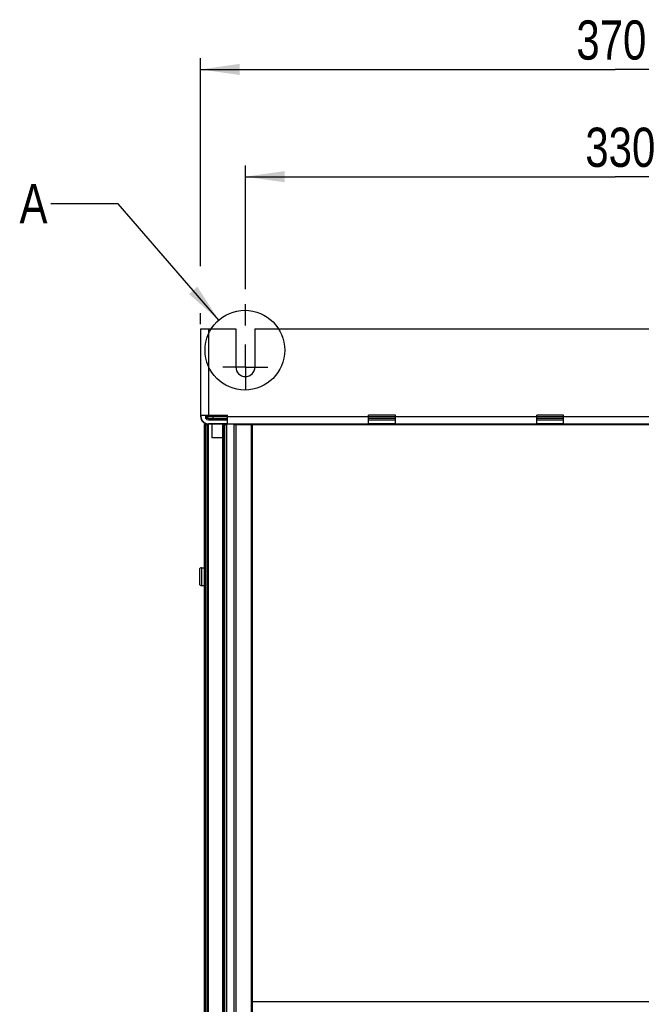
# Model space of a CAD drawing. Extents: x 0 to 594, y 0 to 420.
# Tile 150 of 157: x 315 to 371, y 232 to 320. Entities that reach past the tile are written whole.
import ezdxf

# ---------------------------------------------------------------- set-up
doc = ezdxf.new("R2010")
doc.units = 0
doc.header["$LTSCALE"] = 32.67
doc.linetypes.add('CENTER', pattern=[0.6, 0.375, -0.075, 0.075, -0.075])
doc.layers.get('0').update_dxf_attribs({"linetype": 'CONTINUOUS'})
doc.layers.add('DEFAULT_1', color=7, linetype='CENTER')
doc.styles.get("Standard").update_dxf_attribs({"font": 'txt', "width": 0.8})
doc.dimstyles.get("Standard").update_dxf_attribs({"dimtxt": 2.5, "dimasz": 2.5, "dimexe": 1.25, "dimexo": 0.625, "dimtad": 1, "dimcen": 2.5, "dimazin": 3, "dimtfac": 1, "dimtmove": 0, "dimatfit": 3})

# ---------------------------------------------------------------- blocks, each defined once
blk = doc.blocks.new('_FILLED')
at = {"color": 0, "linetype": 'BYBLOCK'}
blk.add_solid([(0, 0), (-1, 0.143), (-1, -0.143)], dxfattribs=at)
blk = doc.blocks.new('*D4')
at = {"color": 2, "linetype": 'CONTINUOUS'}
for p, q in [((335.595, 295.91), (335.595, 306.928)), ((401.595, 291.722), (401.595, 306.928)), ((335.595, 305.928), (368.595, 305.928)), ((401.595, 305.928), (368.595, 305.928)), ((335.595, 292.663), (335.595, 294.556))]:
    blk.add_line(p, q, dxfattribs=at)
at = {"color": 2, "linetype": 'CONTINUOUS', "xscale": 3.5, "yscale": 3.5, "zscale": 3.5, "rotation": 180}
blk.add_blockref('_FILLED', (335.595, 305.928), dxfattribs=at)
at = {"color": 2, "linetype": 'CONTINUOUS', "xscale": 3.5, "yscale": 3.5, "zscale": 3.5}
blk.add_blockref('_FILLED', (401.595, 305.928), dxfattribs=at)
at = {"color": 5, "linetype": 'CONTINUOUS', "width": 0.8}
blk.add_text('330', height=3.5, dxfattribs=at).set_placement((365.935, 306.803))
blk = doc.blocks.new('*D8')
at = {"color": 2, "linetype": 'CONTINUOUS'}
for p, q in [((331.595, 297.942), (331.595, 316.497)), ((405.595, 293.324), (405.595, 316.497)), ((331.595, 315.497), (368.595, 315.497)), ((405.595, 315.497), (368.595, 315.497)), ((331.595, 292.787), (331.595, 293.766))]:
    blk.add_line(p, q, dxfattribs=at)
at = {"color": 2, "linetype": 'CONTINUOUS', "xscale": 3.5, "yscale": 3.5, "zscale": 3.5, "rotation": 180}
blk.add_blockref('_FILLED', (331.595, 315.497), dxfattribs=at)
at = {"color": 2, "linetype": 'CONTINUOUS', "xscale": 3.5, "yscale": 3.5, "zscale": 3.5}
blk.add_blockref('_FILLED', (405.595, 315.497), dxfattribs=at)
at = {"color": 5, "linetype": 'CONTINUOUS', "width": 0.8}
blk.add_text('370', height=3.5, dxfattribs=at).set_placement((365.133, 316.372))

msp = doc.modelspace()

# ---------------------------------------------------------------- linework, layer by layer
at = {"color": 2, "linetype": 'CONTINUOUS'}
for p, q in [((324.243, 303.521), (318.243, 303.521)), ((333.225, 293.142), (324.243, 303.521))]:
    msp.add_line(p, q, dxfattribs=at)
at = {"color": 7, "linetype": 'CONTINUOUS'}
for p, q in [((331.595, 292.352), (331.595, 284.552)), ((331.595, 292.352), (334.745, 292.352)), ((332.295, 292.352), (332.295, 284.652)), ((334.745, 292.352), (334.745, 288.952)), ((336.445, 292.352), (336.445, 288.952)), ((336.445, 292.352), (400.745, 292.352)), ((331.624, 284.652), (331.624, 284.552)), ((331.624, 284.652), (333.995, 284.652)), ((332.071, 284.352), (332.071, 284.652)), ((332.195, 284.552), (332.195, 284.652)), ((332.695, 284.652), (332.695, 284.352)), ((333.995, 283.881), (333.995, 284.652)), ((346.595, 283.881), (346.595, 284.652)), ((348.995, 284.652), (346.595, 284.652)), ((348.995, 283.881), (348.995, 284.652)), ((361.595, 283.881), (361.595, 284.652)), ((363.995, 284.652), (361.595, 284.652)), ((363.995, 283.881), (363.995, 284.652)), ((331.595, 284.552), (331.624, 284.552)), ((331.915, 283.827), (331.915, 166.465)), ((331.915, 283.827), (332.295, 283.827)), ((331.995, 283.852), (331.995, 283.827)), ((331.995, 283.852), (332.095, 283.852)), ((332.015, 283.827), (332.015, 166.465)), ((332.071, 284.552), (405.118, 284.552)), ((332.085, 283.852), (332.085, 283.827)), ((332.095, 283.881), (332.095, 283.827)), ((332.195, 166.465), (332.195, 283.827)), ((332.295, 284.252), (333.995, 284.252)), ((332.295, 166.465), (332.295, 283.881)), ((333.995, 283.881), (332.295, 283.881)), ((404.895, 283.852), (332.295, 283.852)), ((332.345, 284.352), (333.995, 284.352)), ((332.495, 284.352), (332.495, 284.252)), ((332.595, 284.352), (332.595, 284.252)), ((332.595, 283.852), (332.595, 282.622)), ((333.555, 283.827), (333.555, 166.25)), ((333.555, 283.827), (333.955, 283.827)), ((333.585, 283.852), (333.585, 283.827)), ((333.595, 284.352), (333.595, 284.252)), ((333.655, 283.827), (333.655, 166.25)), ((333.755, 166.25), (333.755, 283.827)), ((333.955, 166.344), (333.955, 283.852)), ((334.555, 283.852), (334.555, 166.344)), ((334.555, 283.827), (402.635, 283.827)), ((334.755, 283.827), (334.755, 166.248)), ((336.135, 166.248), (336.135, 283.827)), ((336.235, 166.248), (336.235, 283.827)), ((348.995, 284.352), (346.595, 284.352)), ((346.595, 284.252), (348.995, 284.252)), ((348.995, 283.881), (346.595, 283.881)), ((363.995, 284.352), (361.595, 284.352)), ((361.595, 284.252), (363.995, 284.252)), ((363.995, 283.881), (361.595, 283.881)), ((333.555, 282.622), (332.595, 282.622)), ((331.505, 270.882), (331.505, 269.622)), ((331.675, 271.052), (331.675, 269.452)), ((331.675, 271.052), (331.915, 271.052)), ((331.675, 269.452), (331.915, 269.452)), ((336.235, 232.352), (400.955, 232.352))]:
    msp.add_line(p, q, dxfattribs=at)
msp.add_lwpolyline([(332.071, 284.489), (332.117, 284.445), (332.226, 284.378), (332.345, 284.352)], dxfattribs=at)
at = {"color": 2, "linetype": 'CONTINUOUS'}
msp.add_circle((335.552, 290.454), 3.556, dxfattribs=at)
at = {"color": 7, "linetype": 'CONTINUOUS'}
for centre, radius, start, end in [((335.595, 288.952), 0.85, 180, 360), ((332.295, 284.552), 0.7, 180, 270), ((332.295, 284.552), 0.671, 180, 270), ((332.295, 284.552), 0.3, 221.81031, 270), ((332.395, 284.552), 0.2, 180, 269.99731), ((331.675, 270.882), 0.17, 90, 180), ((331.675, 269.622), 0.17, 180, 270)]:
    msp.add_arc(centre, radius, start, end, dxfattribs=at)
at = {"color": 2, "linetype": 'CONTINUOUS'}
msp.add_solid([(330.557, 295.462), (333.225, 293.142), (331.313, 296.116)], dxfattribs=at)
at = {"layer": 'DEFAULT_1', "color": 7, "linetype": 'CENTER'}
for q in [(335.595, 290.952), (333.595, 288.952), (335.595, 286.952), (337.595, 288.952)]:
    msp.add_line((335.595, 288.952), q, dxfattribs=at)

# ---------------------------------------------------------------- texts
at = {"color": 5, "linetype": 'CONTINUOUS', "width": 0.8}
msp.add_text('A', height=3.5, dxfattribs=at).set_placement((315.443, 301.771))

# ---------------------------------------------------------------- dimensions: what is measured, and where the dimension line sits
at = {"color": 2, "linetype": 'CONTINUOUS'}
for base, p1, p2, picture, middle in [((405.595, 315.497), (331.595, 292.787), (405.595, 293.324), '*D8', (369.333, 318.122)), ((401.595, 305.928), (335.595, 292.663), (401.595, 291.722), '*D4', (370.135, 308.553))]:
    dim = msp.add_linear_dim(base=base, p1=p1, p2=p2, dimstyle='Standard', dxfattribs=at)
    dim.commit()
    dim.dimension.update_dxf_attribs({"geometry": picture, "text_midpoint": middle, "dimtype": 128})

doc.saveas('drawing.dxf')
